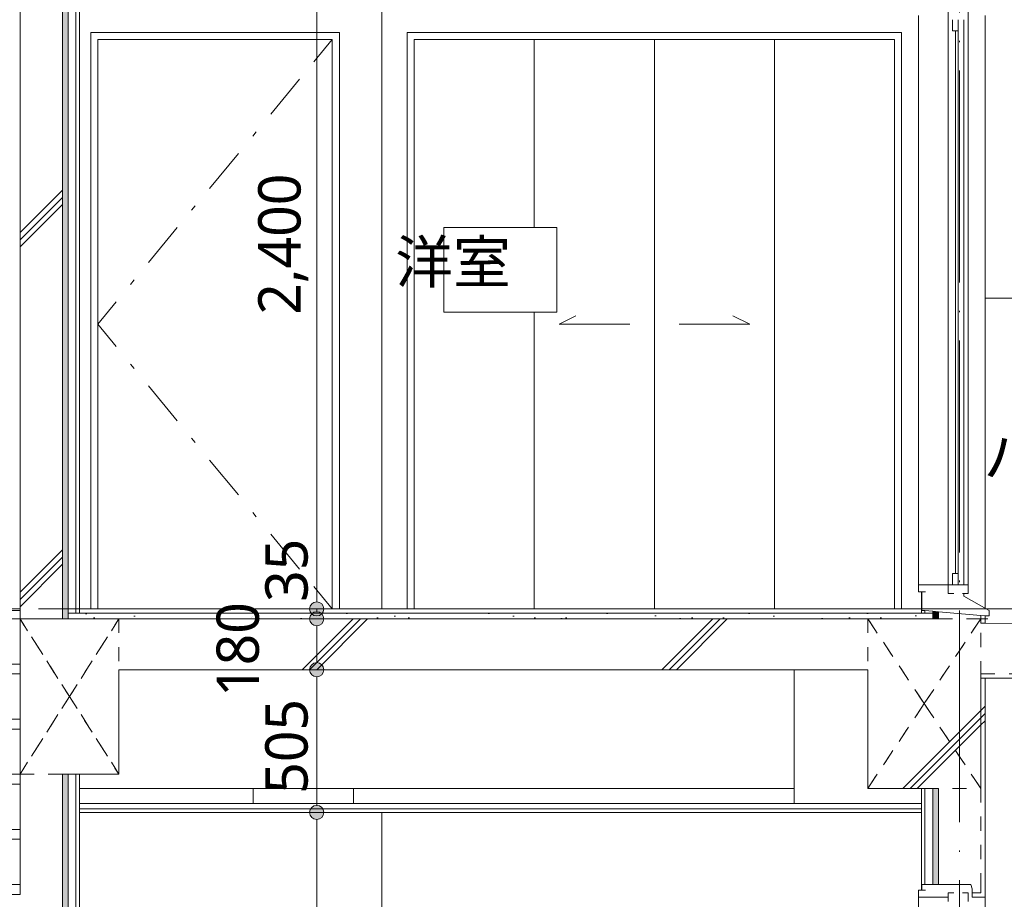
# Model space of a CAD drawing. Header units: millimetres. Extents: x 0 to 841, y 0 to 1188.
# Tile 33 of 98: x 650 to 720, y 381 to 443. Entities that reach past the tile are written whole.
import ezdxf
from ezdxf.xclip import XClip

# ---------------------------------------------------------------- set-up
doc = ezdxf.new("R2010")
doc.units = ezdxf.units.MM
doc.header["$MEASUREMENT"] = 0
doc.header["$XCLIPFRAME"] = 0
for name, pattern in [('Wipeout_Contour', [1000, 0, -1000]), ('二倍長一点鎖線', [10.5, 5, -2, 1.5, -2]), ('通り芯', [19, 15, -2, 0, -2]), ('ＪＷ点線１', [2, 1, -1])]:
    doc.linetypes.add(name, pattern=pattern)
for name, color, linetype in [('スラブ', 7, 'Continuous'), ('壁-躯体', 7, 'Continuous'), ('天井', 7, 'Continuous'), ('室名.★', 7, 'Continuous'), ('寸法', 7, 'Continuous'), ('床', 7, 'Continuous'), ('梁', 7, 'Continuous'), ('階段', 7, 'Continuous')]:
    doc.layers.add(name, color=color, linetype=linetype)
for name, color, linetype, lineweight, true_color in [('スラブ_ペン_番号__169', 253, 'Continuous', 5, 0xaaaaaa), ('壁-躯体_ペン_番号__161', 251, 'Continuous', 5, 0x6a6a6a), ('壁-躯体_ペン_番号__169', 253, 'Continuous', 5, 0xaaaaaa), ('壁-躯体_ペン_番号__174', 253, 'Continuous', 5, 0xaaaaaa), ('壁-躯体_ペン_番号__63', 251, 'Continuous', 5, 0x6a6a6a), ('壁-躯体_ペン_番号__85', 251, 'Continuous', 5, 0x6a6a6a), ('壁-躯体_ペン_番号__87', 251, 'Continuous', 5, 0x6a6a6a), ('壁-間仕切り_ペン_番号__63', 251, 'Continuous', 5, 0x6a6a6a), ('壁-間仕切り_ペン_番号__87', 251, 'Continuous', 5, 0x6a6a6a), ('天井_ペン_番号__161', 251, 'Continuous', 5, 0x6a6a6a), ('室名.★_ペン_番号__85', 251, 'Continuous', 5, 0x6a6a6a), ('寸法_ペン_番号__85', 251, 'Continuous', 5, 0x6a6a6a), ('床_ペン_番号__161', 251, 'Continuous', 5, 0x6a6a6a), ('床_ペン_番号__169', 253, 'Continuous', 5, 0xaaaaaa), ('床_ペン_番号__89', 251, 'Continuous', 5, 0x6a6a6a), ('柱_ペン_番号__88', 251, 'Continuous', 5, 0x6a6a6a), ('梁_ペン_番号__169', 253, 'Continuous', 5, 0xaaaaaa), ('梁_ペン_番号__90', 251, 'Continuous', 5, 0x6a6a6a), ('線_ペン_番号__85', 251, 'Continuous', 5, 0x6a6a6a), ('階段_ペン_番号__169', 253, 'Continuous', 5, 0xaaaaaa)]:
    doc.layers.add(name, color=color, linetype=linetype, lineweight=lineweight, true_color=true_color)
for name, color, linetype, lineweight in [('スラブ_ペン_番号__29', 7, 'Continuous', 15), ('壁-躯体_ペン_番号__141', 7, 'Continuous', 15), ('壁-躯体_ペン_番号__23', 7, 'Continuous', 15), ('天井_ペン_番号__141', 7, 'Continuous', 15), ('室名.★_ペン_番号__46', 7, 'Continuous', 13), ('寸法_ペン_番号__45', 7, 'Continuous', 13), ('寸法_ペン_番号__46', 7, 'Continuous', 13), ('床_ペン_番号__141', 7, 'Continuous', 15), ('床_ペン_番号__29', 7, 'Continuous', 15), ('床_ペン_番号__41', 7, 'Continuous', 13), ('梁_ペン_番号__30', 7, 'Continuous', 15), ('梁_ペン_番号__41', 7, 'Continuous', 13), ('通り芯_ペン_番号__139', 8, 'Continuous', 5), ('階段_ペン_番号__11', 7, 'Continuous', 5), ('階段_ペン_番号__2', 7, 'Continuous', 5), ('階段_ペン_番号__21', 7, 'Continuous', 15), ('階段_ペン_番号__31', 7, 'Continuous', 15)]:
    doc.layers.add(name, color=color, linetype=linetype, lineweight=lineweight)
doc.styles.add('GENERATED_STYLE_1', font='meiryo.ttc')
pattern_1 = [(45, (716.405, 213.639), (-12.7279, 12.7279), []), (45, (716.15, 213.894), (-12.7279, 12.7279), []), (45, (715.896, 214.148), (-12.7279, 12.7279), [])]

# ---------------------------------------------------------------- blocks, each defined once
blk = doc.blocks.new('*X99')
at = {"layer": '壁-躯体_ペン_番号__174', "linetype": 'Continuous', "lineweight": 5, "true_color": 0xaaaaaa}
blk.add_hatch(color=253, dxfattribs=at).paths.add_polyline_path([(714.905, 388.839), (714.505, 388.839), (714.505, 382.039), (714.905, 382.039)])
blk = doc.blocks.new('*X100')
at = {"layer": '壁-躯体_ペン_番号__174', "linetype": 'Continuous', "lineweight": 5, "true_color": 0xaaaaaa}
blk.add_hatch(color=253, dxfattribs=at).paths.add_polyline_path([(714.505, 401.369), (714.505, 400.839), (714.905, 400.839), (714.905, 401.334)])
blk = doc.blocks.new('*X104')
at = {"layer": '壁-躯体_ペン_番号__174', "linetype": 'Continuous', "lineweight": 5, "true_color": 0xaaaaaa}
blk.add_hatch(color=253, dxfattribs=at).paths.add_polyline_path([(652.905, 338.439), (653.305, 338.439), (653.305, 389.839), (652.905, 389.839)])
blk = doc.blocks.new('*X105')
at = {"layer": '壁-躯体_ペン_番号__174', "linetype": 'Continuous', "lineweight": 5, "true_color": 0xaaaaaa}
blk.add_hatch(color=253, dxfattribs=at).paths.add_polyline_path([(652.905, 400.839), (653.305, 400.839), (653.305, 452.239), (652.905, 452.239)])
blk = doc.blocks.new('図面_8_8', base_point=(626.442, 313.239))
at = {"layer": '壁-躯体_ペン_番号__23', "color": 7, "linetype": 'Continuous', "lineweight": 15}
for p, q in [((715.605, 443.239), (715.605, 443.839)), ((715.905, 442.439), (715.905, 443.239)), ((716.305, 442.439), (716.305, 443.239)), ((717.005, 443.239), (717.005, 443.839)), ((716.305, 442.439), (715.905, 442.439)), ((716.105, 404.039), (716.105, 442.439)), ((715.905, 403.239), (715.905, 404.039)), ((715.905, 404.039), (716.305, 404.039)), ((716.305, 403.239), (716.305, 404.039)), ((715.605, 402.639), (715.605, 403.239)), ((717.005, 402.639), (717.005, 403.239)), ((715.605, 402.639), (716.005, 402.639)), ((716.605, 402.639), (717.005, 402.639)), ((716.705, 402.439), (716.705, 402.639)), ((715.605, 380.839), (715.605, 381.439)), ((716.005, 381.439), (715.605, 381.439)), ((715.605, 381.139), (713.505, 381.139))]:
    blk.add_line(p, q, dxfattribs=at)
at = {"layer": '壁-躯体_ペン_番号__23', "color": 7, "linetype": 'Continuous', "lineweight": 15, "flags": 128}
blk.add_lwpolyline([(713.505, 403.239), (715.605, 403.239), (715.905, 403.239), (716.305, 403.239), (717.005, 403.239)], dxfattribs=at)
at = {"layer": '壁-躯体_ペン_番号__63', "color": 251, "linetype": 'Continuous', "lineweight": 5, "true_color": 0x6a6a6a}
for p, q in [((713.505, 403.239), (713.505, 443.539)), ((715.605, 403.239), (715.605, 443.239)), ((716.705, 423.839), (716.705, 443.239)), ((717.005, 403.239), (717.005, 443.239)), ((716.305, 404.039), (716.305, 442.439)), ((716.705, 423.239), (716.705, 423.839)), ((716.705, 403.239), (716.705, 423.239)), ((713.505, 340.839), (713.505, 381.139))]:
    blk.add_line(p, q, dxfattribs=at)
at = {"layer": '壁-躯体_ペン_番号__87', "color": 251, "linetype": 'Continuous', "lineweight": 5, "true_color": 0x6a6a6a}
blk.add_line((718.205, 423.539), (744.905, 423.539), dxfattribs=at)
at = {"layer": '壁-間仕切り_ペン_番号__63', "color": 251, "linetype": 'Continuous', "lineweight": 5, "true_color": 0x6a6a6a}
for p, q in [((654.905, 442.339), (672.505, 442.339)), ((672.005, 441.839), (655.405, 441.839)), ((670.699, 440.254), (672.005, 441.839)), ((677.305, 442.339), (712.305, 442.339)), ((686.305, 441.839), (677.805, 441.839)), ((694.805, 441.839), (686.305, 441.839)), ((703.305, 441.839), (694.805, 441.839)), ((711.805, 441.839), (703.305, 441.839)), ((667.647, 436.549), (669.682, 439.019)), ((666.376, 435.006), (666.63, 435.314)), ((663.324, 431.301), (665.358, 433.771)), ((662.052, 429.757), (662.306, 430.066)), ((659, 426.052), (661.035, 428.522)), ((657.728, 424.509), (657.983, 424.818)), ((655.405, 421.689), (656.711, 423.274)), ((655.405, 421.689), (656.711, 420.104)), ((688.055, 421.689), (689.255, 422.289)), ((693.055, 421.689), (688.055, 421.689)), ((696.555, 421.689), (701.555, 421.689)), ((701.555, 421.689), (700.355, 422.289)), ((657.728, 418.869), (657.983, 418.56)), ((659, 417.325), (661.035, 414.856)), ((662.052, 413.621), (662.306, 413.312)), ((663.324, 412.077), (665.358, 409.607)), ((666.376, 408.372), (666.63, 408.064)), ((667.647, 406.829), (669.682, 404.359))]:
    blk.add_line(p, q, dxfattribs=at)
at = {"layer": '寸法_ペン_番号__85', "color": 251, "linetype": 'Continuous', "lineweight": 5, "true_color": 0x6a6a6a}
for p, q in [((670.905, 449.039), (670.905, 402.039)), ((670.905, 386.639), (670.905, 339.639))]:
    blk.add_line(p, q, dxfattribs=at)
at = {"layer": '寸法_ペン_番号__46', "color": 7, "linetype": 'Continuous', "lineweight": 13, "char_height": 3, "attachment_point": 7, "rotation": 90, "style": 'GENERATED_STYLE_1'}
for s, insert, width in [('\\A1;{\\pql;\\fMeiryo|b0|i0|c128|p0;\\W1.000000;2,400}', (670.305, 422.356), 11.334), ('\\A1;{\\pql;\\fMeiryo|b0|i0|c128|p0;\\W1.000000;35}', (670.305, 402.039), 4.96878), ('\\A1;{\\pql;\\fMeiryo|b0|i0|c128|p0;\\W1.000000;505}', (670.305, 388.462), 7.45314)]:
    blk.add_mtext(s, dxfattribs=dict(at, insert=insert, width=width))
at = {"color": 254, "linetype": 'Wipeout_Contour', "lineweight": 0, "ltscale": 3115.676848}
blk.add_wipeout([(649.905, 452.239), (649.905, 400.839), (652.905, 400.839), (652.905, 452.239)], dxfattribs=at).dxf.layer = '壁-躯体'
at = {"color": 254, "linetype": 'Wipeout_Contour', "lineweight": 0, "ltscale": 3276.888369}
blk.add_wipeout([(714.505, 401.239), (714.505, 401.369), (713.955, 401.418), (713.955, 401.239)], dxfattribs=at).dxf.layer = '壁-躯体'
at = {"color": 254, "linetype": 'Wipeout_Contour', "lineweight": 0, "ltscale": 3289.15277}
blk.add_wipeout([(717.905, 400.839), (717.905, 400.539), (718.205, 400.533), (718.205, 400.839)], dxfattribs=at).dxf.layer = '壁-躯体'
at = {"color": 254, "linetype": 'Wipeout_Contour', "lineweight": 0, "ltscale": 4084.229708}
blk.add_wipeout([(717.905, 388.839), (717.905, 382.039), (718.205, 382.039), (718.205, 396.639), (717.905, 396.639)], dxfattribs=at).dxf.layer = '壁-躯体'
at = {"color": 254, "linetype": 'Wipeout_Contour', "lineweight": 0, "ltscale": 2986.41866}
blk.add_wipeout([(649.905, 389.839), (649.905, 338.439), (652.905, 338.439), (652.905, 389.839)], dxfattribs=at).dxf.layer = '壁-躯体'
at = {"color": 254, "linetype": 'Wipeout_Contour', "lineweight": 0, "ltscale": 2995.780334}
blk.add_wipeout([(653.855, 389.839), (653.855, 338.839), (654.105, 338.839), (654.105, 389.839)], dxfattribs=at).dxf.layer = '壁-躯体'
at = {"color": 254, "linetype": 'Wipeout_Contour', "lineweight": 0, "ltscale": 3246.402758}
blk.add_wipeout([(714.505, 382.039), (714.505, 388.839), (713.955, 388.839), (713.955, 382.039)], dxfattribs=at).dxf.layer = '壁-躯体'
at = {"layer": '壁-躯体_ペン_番号__169', "linetype": 'Continuous', "lineweight": 5, "true_color": 0xaaaaaa}
h = blk.add_hatch(dxfattribs=at)
h.set_pattern_fill('コンクリート_構造2_0008', color=253, style=0, pattern_type=2)
h.set_pattern_definition(pattern_1)
h.paths.add_polyline_path([(649.905, 452.239), (649.905, 400.839), (652.905, 400.839), (652.905, 452.239)])
h = blk.add_hatch(dxfattribs=at)
h.set_pattern_fill('コンクリート_構造2_0008', color=253, style=0, pattern_type=2)
h.set_pattern_definition(pattern_1)
h.paths.add_polyline_path([(717.905, 400.839), (717.905, 400.539), (718.205, 400.533), (718.205, 400.839)])
h = blk.add_hatch(dxfattribs=at)
h.set_pattern_fill('コンクリート_構造2_0008', color=253, style=0, pattern_type=2)
h.set_pattern_definition(pattern_1)
h.paths.add_polyline_path([(717.905, 388.839), (717.905, 382.039), (718.205, 382.039), (718.205, 396.639), (717.905, 396.639)])
h = blk.add_hatch(dxfattribs=at)
h.set_pattern_fill('コンクリート_構造2_0008', color=253, style=0, pattern_type=2)
h.set_pattern_definition(pattern_1)
h.paths.add_polyline_path([(649.905, 389.839), (649.905, 338.439), (652.905, 338.439), (652.905, 389.839)])
at = {"layer": '床_ペン_番号__89', "color": 251, "linetype": 'Continuous', "lineweight": 5, "true_color": 0x6a6a6a}
blk.add_line((649.905, 401.439), (625.905, 401.439), dxfattribs=at)
at = {"layer": '階段_ペン_番号__11', "color": 7, "linetype": 'Continuous', "lineweight": 5}
for p, q in [((625.905, 389.139), (649.905, 389.139)), ((625.905, 385.939), (649.905, 385.939)), ((625.905, 385.239), (649.905, 385.239))]:
    blk.add_line(p, q, dxfattribs=at)
at = {"layer": '階段_ペン_番号__2', "color": 7, "linetype": 'Continuous', "lineweight": 5}
blk.add_line((649.905, 401.539), (625.905, 401.539), dxfattribs=at)
at = {"color": 254, "linetype": 'Wipeout_Contour', "lineweight": 0, "ltscale": 4915.054504}
blk.add_wipeout([(713.725, 402.739), (713.705, 402.739), (713.705, 401.239), (713.955, 401.239), (713.955, 401.418), (713.725, 401.439)], dxfattribs=at).dxf.layer = '壁-躯体'
at = {"color": 254, "linetype": 'Wipeout_Contour', "lineweight": 0, "ltscale": 2994.382787}
blk.add_wipeout([(653.305, 389.839), (653.305, 338.839), (653.855, 338.839), (653.855, 389.839)], dxfattribs=at).dxf.layer = '壁-躯体'
at = {"color": 254, "linetype": 'Wipeout_Contour', "lineweight": 0, "ltscale": 4864.022629}
blk.add_wipeout([(713.725, 382.039), (713.955, 382.039), (713.955, 388.839), (713.705, 388.839), (713.705, 381.639), (713.725, 381.639)], dxfattribs=at).dxf.layer = '壁-躯体'
at = {"layer": '壁-躯体_ペン_番号__161', "color": 251, "linetype": 'Continuous', "lineweight": 5, "true_color": 0x6a6a6a}
blk.add_line((713.725, 382.039), (713.725, 381.639), dxfattribs=at)
at = {"layer": '壁-躯体_ペン_番号__23', "color": 7, "linetype": 'Continuous', "lineweight": 15}
for p, q in [((713.505, 402.739), (713.505, 403.239)), ((713.505, 381.139), (713.505, 381.639))]:
    blk.add_line(p, q, dxfattribs=at)
at = {"layer": '壁-躯体_ペン_番号__23', "color": 7, "linetype": 'Continuous', "lineweight": 15, "flags": 128}
for points in [[(713.505, 402.739), (713.705, 402.739), (713.725, 402.739), (714.005, 402.739)], [(714.005, 381.639), (713.725, 381.639), (713.705, 381.639), (713.505, 381.639)]]:
    blk.add_lwpolyline(points, dxfattribs=at)
at = {"layer": '梁_ペン_番号__90', "color": 251, "linetype": 'Continuous', "lineweight": 5, "true_color": 0x6a6a6a}
blk.add_line((654.105, 388.839), (704.705, 388.839), dxfattribs=at)
at = {"color": 254, "linetype": 'Wipeout_Contour', "lineweight": 0, "ltscale": 3289.588822}
blk.add_wipeout([(717.905, 400.839), (718.205, 400.839), (718.205, 401.039), (717.905, 401.066)], dxfattribs=at).dxf.layer = '壁-躯体'
at = {"color": 254, "linetype": 'Wipeout_Contour', "lineweight": 0, "ltscale": 2992.355215}
blk.add_wipeout([(652.905, 338.439), (653.305, 338.439), (653.305, 389.839), (652.905, 389.839)], dxfattribs=at).dxf.layer = '壁-躯体'
at = {"color": 254, "linetype": 'Wipeout_Contour', "lineweight": 0, "ltscale": 3254.061593}
blk.add_wipeout([(717.905, 388.839), (714.905, 388.839), (714.905, 382.039), (717.905, 382.039)], dxfattribs=at).dxf.layer = '壁-躯体'
at = {"color": 254, "linetype": 'Wipeout_Contour', "lineweight": 0, "ltscale": 3144.272222}
blk.add_wipeout([(654.105, 387.139), (713.705, 387.139), (713.705, 387.389), (654.105, 387.389)], dxfattribs=at).dxf.layer = '天井'
at = {"color": 254, "linetype": 'Wipeout_Contour', "lineweight": 0, "ltscale": 3330.5254}
blk.add_wipeout([(746.105, 396.933), (717.905, 396.939), (717.905, 396.639), (746.005, 396.633)], dxfattribs=at).dxf.layer = '床'
at = {"color": 254, "linetype": 'Wipeout_Contour', "lineweight": 0, "ltscale": 2973.596871}
blk.add_wipeout([(625.905, 382.039), (625.905, 381.339), (649.905, 381.339), (649.905, 382.039)], dxfattribs=at).dxf.layer = '階段'
at = {"layer": '壁-躯体_ペン_番号__169', "linetype": 'Continuous', "lineweight": 5, "true_color": 0xaaaaaa}
h = blk.add_hatch(dxfattribs=at)
h.set_pattern_fill('コンクリート_構造2_0008', color=253, style=0, pattern_type=2)
h.set_pattern_definition(pattern_1)
h.paths.add_polyline_path([(717.905, 400.839), (718.205, 400.839), (718.205, 401.039), (717.905, 401.066)])
h = blk.add_hatch(dxfattribs=at)
h.set_pattern_fill('コンクリート_構造2_0008', color=253, style=0, pattern_type=2)
h.set_pattern_definition(pattern_1)
h.paths.add_polyline_path([(717.905, 388.839), (714.905, 388.839), (714.905, 382.039), (717.905, 382.039)])
at = {"layer": '床_ペン_番号__169', "linetype": 'Continuous', "lineweight": 5, "true_color": 0xaaaaaa}
h = blk.add_hatch(dxfattribs=at)
h.set_pattern_fill('コンクリート_構造2_0008', color=253, style=0, pattern_type=2)
h.set_pattern_definition(pattern_1)
h.paths.add_polyline_path([(746.105, 396.933), (717.905, 396.939), (717.905, 396.639), (746.005, 396.633)])
at = {"layer": '壁-躯体_ペン_番号__23', "color": 7, "linetype": 'Continuous', "lineweight": 15}
blk.add_line((718.505, 401.039), (718.505, 401.439), dxfattribs=at)
at = {"layer": '階段_ペン_番号__21', "color": 7, "linetype": 'Continuous', "lineweight": 15}
blk.add_line((649.905, 382.039), (625.905, 382.039), dxfattribs=at)
at = {"layer": '壁-躯体', "color": 7, "linetype": 'Continuous', "lineweight": 5}
blk.add_blockref('*X104', (0, 0), dxfattribs=at)
at = {"color": 254, "linetype": 'Wipeout_Contour', "lineweight": 0, "ltscale": 3144.893795}
blk.add_wipeout([(654.105, 387.389), (713.705, 387.389), (713.705, 387.769), (654.105, 387.769)], dxfattribs=at).dxf.layer = '天井'
at = {"color": 254, "linetype": 'Wipeout_Contour', "lineweight": 0, "ltscale": 2965.217244}
blk.add_wipeout([(649.905, 381.339), (625.905, 381.339), (625.905, 373.824), (649.905, 373.824)], dxfattribs=at).dxf.layer = '階段'
at = {"layer": '寸法', "linetype": 'Continuous', "lineweight": 0, "true_color": 0x000000}
blk.add_hatch(color=18, dxfattribs=at).paths.add_polyline_path([(670.405, 387.139), (670.443, 386.948), (670.552, 386.785), (670.714, 386.677), (670.905, 386.639), (671.097, 386.677), (671.259, 386.785), (671.367, 386.948), (671.405, 387.139), (671.367, 387.33), (671.259, 387.493), (671.097, 387.601), (670.905, 387.639), (670.714, 387.601), (670.552, 387.493), (670.443, 387.33)])
at = {"layer": '階段_ペン_番号__169', "linetype": 'Continuous', "lineweight": 5, "true_color": 0xaaaaaa}
h = blk.add_hatch(dxfattribs=at)
h.set_pattern_fill('コンクリート_構造2_0008', color=253, style=0, pattern_type=2)
h.set_pattern_definition(pattern_1)
h.paths.add_polyline_path([(649.905, 381.339), (625.905, 381.339), (625.905, 373.824), (649.905, 373.824)])
at = {"layer": '壁-躯体_ペン_番号__141', "color": 7, "linetype": 'Continuous', "lineweight": 15}
blk.add_line((649.905, 382.039), (649.905, 381.339), dxfattribs=at)
at = {"layer": '壁-躯体_ペン_番号__87', "color": 251, "linetype": 'Continuous', "lineweight": 5, "true_color": 0x6a6a6a}
for p, q in [((666.405, 387.769), (666.405, 388.839)), ((673.505, 388.839), (673.505, 387.769))]:
    blk.add_line(p, q, dxfattribs=at)
at = {"layer": '壁-間仕切り_ペン_番号__87', "color": 251, "linetype": 'Continuous', "lineweight": 5, "true_color": 0x6a6a6a}
blk.add_line((675.505, 339.139), (675.505, 387.139), dxfattribs=at)
at = {"layer": '天井_ペン_番号__141', "color": 7, "linetype": 'Continuous', "lineweight": 15}
blk.add_line((713.705, 387.139), (654.105, 387.139), dxfattribs=at)
at = {"layer": '天井_ペン_番号__161', "color": 251, "linetype": 'Continuous', "lineweight": 5, "true_color": 0x6a6a6a}
for p, q in [((713.705, 387.769), (654.105, 387.769)), ((713.705, 387.389), (654.105, 387.389))]:
    blk.add_line(p, q, dxfattribs=at)
at = {"layer": '寸法_ペン_番号__45', "color": 7, "linetype": 'Continuous', "lineweight": 13}
blk.add_circle((670.905, 387.139), 0.5, dxfattribs=at)
at = {"layer": '寸法_ペン_番号__85', "color": 251, "linetype": 'Continuous', "lineweight": 5, "true_color": 0x6a6a6a}
blk.add_line((670.905, 396.739), (670.905, 387.639), dxfattribs=at)
at = {"layer": '階段_ペン_番号__31', "color": 7, "linetype": 'Continuous', "lineweight": 15}
blk.add_line((649.905, 381.339), (625.905, 381.339), dxfattribs=at)
at = {"color": 254, "linetype": 'Wipeout_Contour', "lineweight": 0, "ltscale": 3283.765145}
blk.add_wipeout([(714.905, 401.334), (714.905, 400.839), (717.905, 400.839), (717.905, 401.066)], dxfattribs=at).dxf.layer = '壁-躯体'
at = {"color": 254, "linetype": 'Wipeout_Contour', "lineweight": 0, "ltscale": 3248.075}
blk.add_wipeout([(714.905, 388.839), (714.505, 388.839), (714.505, 382.039), (714.905, 382.039)], dxfattribs=at).dxf.layer = '壁-躯体'
at = {"color": 254, "linetype": 'Wipeout_Contour', "lineweight": 0, "ltscale": 4876.986588}
blk.add_wipeout([(717.905, 381.439), (717.305, 381.439), (717.305, 381.139), (718.205, 381.139), (718.205, 382.039), (717.905, 382.039)], dxfattribs=at).dxf.layer = '壁-躯体'
at = {"layer": '壁-躯体_ペン_番号__169', "linetype": 'Continuous', "lineweight": 5, "true_color": 0xaaaaaa}
h = blk.add_hatch(dxfattribs=at)
h.set_pattern_fill('コンクリート_構造2_0008', color=253, style=0, pattern_type=2)
h.set_pattern_definition(pattern_1)
h.paths.add_polyline_path([(714.905, 401.334), (714.905, 400.839), (717.905, 400.839), (717.905, 401.066)])
h = blk.add_hatch(dxfattribs=at)
h.set_pattern_fill('コンクリート_構造2_0008', color=253, style=0, pattern_type=2)
h.set_pattern_definition(pattern_1)
h.paths.add_polyline_path([(717.905, 381.439), (717.305, 381.439), (717.305, 381.139), (718.205, 381.139), (718.205, 382.039), (717.905, 382.039)])
at = {"layer": '壁-躯体_ペン_番号__161', "color": 251, "linetype": 'Continuous', "lineweight": 5, "true_color": 0x6a6a6a, "flags": 128}
blk.add_lwpolyline([(714.905, 382.039), (714.505, 382.039), (713.955, 382.039), (713.725, 382.039)], dxfattribs=at)
at = {"layer": '壁-躯体_ペン_番号__23', "color": 7, "linetype": 'Continuous', "lineweight": 15}
blk.add_line((716.705, 402.439), (718.505, 401.439), dxfattribs=at)
at = {"layer": '壁-躯体_ペン_番号__87', "color": 251, "linetype": 'Continuous', "lineweight": 5, "true_color": 0x6a6a6a}
blk.add_line((718.205, 443.539), (718.205, 401.606), dxfattribs=at)
at = {"layer": '壁-躯体', "color": 7, "linetype": 'Continuous', "lineweight": 5}
blk.add_blockref('*X99', (0, 0), dxfattribs=at)
at = {"color": 254, "linetype": 'Wipeout_Contour', "lineweight": 0, "ltscale": 3278.212953}
blk.add_wipeout([(714.505, 401.369), (714.505, 400.839), (714.905, 400.839), (714.905, 401.334)], dxfattribs=at).dxf.layer = '壁-躯体'
at = {"color": 254, "linetype": 'Wipeout_Contour', "lineweight": 0, "ltscale": 4063.953412}
blk.add_wipeout([(717.905, 382.039), (717.205, 382.039), (717.305, 381.739), (717.305, 381.439), (717.905, 381.439)], dxfattribs=at).dxf.layer = '壁-躯体'
at = {"color": 254, "linetype": 'Wipeout_Contour', "lineweight": 0, "ltscale": 5025.855757}
blk.add_wipeout([(717.905, 400.539), (717.905, 396.939), (746.105, 396.933), (746.405, 396.933), (747.605, 396.933), (747.605, 399.931)], dxfattribs=at).dxf.layer = '床'
at = {"layer": '壁-躯体_ペン_番号__169', "linetype": 'Continuous', "lineweight": 5, "true_color": 0xaaaaaa}
h = blk.add_hatch(dxfattribs=at)
h.set_pattern_fill('コンクリート_構造2_0008', color=253, style=0, pattern_type=2)
h.set_pattern_definition(pattern_1)
h.paths.add_polyline_path([(717.905, 382.039), (717.205, 382.039), (717.305, 381.739), (717.305, 381.439), (717.905, 381.439)])
at = {"layer": '床_ペン_番号__169', "linetype": 'Continuous', "lineweight": 5, "true_color": 0xaaaaaa}
h = blk.add_hatch(dxfattribs=at)
h.set_pattern_fill('コンクリート_構造2_0008', color=253, style=0, pattern_type=2)
h.set_pattern_definition(pattern_1)
h.paths.add_polyline_path([(717.905, 400.539), (717.905, 396.939), (746.105, 396.933), (746.405, 396.933), (747.605, 396.933), (747.605, 399.931)])
at = {"layer": '壁-躯体_ペン_番号__141', "color": 7, "linetype": 'Continuous', "lineweight": 15}
for p, q in [((717.205, 382.039), (714.905, 382.039)), ((717.905, 382.039), (717.905, 381.439)), ((718.205, 382.039), (718.205, 381.139)), ((717.905, 381.439), (717.305, 381.439)), ((718.205, 381.139), (717.305, 381.139))]:
    blk.add_line(p, q, dxfattribs=at)
at = {"layer": '壁-躯体_ペン_番号__141', "color": 7, "linetype": 'Continuous', "lineweight": 15, "flags": 128}
blk.add_lwpolyline([(717.205, 382.039), (717.305, 381.739), (717.305, 381.439), (717.305, 381.139)], dxfattribs=at)
at = {"layer": '壁-躯体_ペン_番号__23', "color": 7, "linetype": 'Continuous', "lineweight": 15}
for p, q in [((717.005, 381.439), (716.605, 381.439)), ((717.005, 380.839), (717.005, 381.439))]:
    blk.add_line(p, q, dxfattribs=at)
at = {"layer": '壁-躯体_ペン_番号__87', "color": 251, "linetype": 'Continuous', "lineweight": 5, "true_color": 0x6a6a6a}
blk.add_line((718.205, 381.139), (718.205, 339.206), dxfattribs=at)
at = {"layer": '壁-躯体', "color": 7, "linetype": 'Continuous', "lineweight": 5}
blk.add_blockref('*X100', (0, 0), dxfattribs=at)
at = {"color": 254, "linetype": 'Wipeout_Contour', "lineweight": 0, "ltscale": 4758.45936}
blk.add_wipeout([(653.305, 400.839), (714.505, 400.839), (714.505, 401.239), (713.705, 401.239), (654.105, 401.239), (653.305, 401.239)], dxfattribs=at).dxf.layer = '床'
at = {"layer": '床_ペン_番号__169', "linetype": 'Continuous', "lineweight": 5, "true_color": 0xaaaaaa}
h = blk.add_hatch(dxfattribs=at)
h.set_pattern_fill('切石_0008', color=253, style=0, pattern_type=2)
h.set_pattern_definition([(45, (716.4052, 217.139), (-1.113693, 1.113693), [0, -1.05, 0, -1.575]), (110, (719.9052, 217.139), (1.480016, 0.538682), [0, -0.77, 0, -1.33])])
h.paths.add_polyline_path([(653.305, 400.839), (714.505, 400.839), (714.505, 401.239), (713.705, 401.239), (654.105, 401.239), (653.305, 401.239)])
at = {"color": 254, "linetype": 'Wipeout_Contour', "lineweight": 0, "ltscale": 3172.517961}
blk.add_wipeout([(713.705, 401.539), (654.105, 401.539), (654.105, 401.239), (713.705, 401.239)], dxfattribs=at).dxf.layer = '床'
at = {"color": 254, "linetype": 'Wipeout_Contour', "lineweight": 0, "ltscale": 3263.337664}
blk.add_wipeout([(709.905, 400.839), (709.905, 388.839), (717.905, 388.839), (717.905, 400.839)], dxfattribs=at).dxf.layer = '梁'
at = {"layer": '梁_ペン_番号__169', "linetype": 'Continuous', "lineweight": 5, "true_color": 0xaaaaaa}
h = blk.add_hatch(dxfattribs=at)
h.set_pattern_fill('コンクリート_構造2_0008', color=253, style=0, pattern_type=2)
h.set_pattern_definition(pattern_1)
h.paths.add_polyline_path([(709.905, 400.839), (709.905, 388.839), (717.905, 388.839), (717.905, 400.839)])
at = {"layer": '壁-躯体_ペン_番号__141', "color": 7, "linetype": 'Continuous', "lineweight": 15}
for p, q in [((713.705, 402.739), (713.705, 401.539)), ((713.705, 401.539), (713.705, 401.239)), ((714.905, 401.334), (714.905, 400.839)), ((718.205, 401.039), (718.205, 400.839)), ((718.205, 400.839), (718.205, 400.533)), ((718.205, 396.639), (718.205, 382.039)), ((713.705, 388.839), (713.705, 381.639)), ((714.905, 388.839), (714.905, 382.039))]:
    blk.add_line(p, q, dxfattribs=at)
at = {"layer": '壁-躯体_ペン_番号__141', "color": 7, "linetype": 'ＪＷ点線１', "lineweight": 15}
for p, q in [((717.905, 401.066), (717.905, 400.839)), ((717.905, 388.839), (717.905, 382.039))]:
    blk.add_line(p, q, dxfattribs=at)
at = {"layer": '壁-躯体_ペン_番号__141', "color": 7, "linetype": 'Continuous', "lineweight": 15, "flags": 128}
blk.add_lwpolyline([(714.905, 401.334), (717.905, 401.066), (718.205, 401.039)], dxfattribs=at)
at = {"layer": '壁-躯体_ペン_番号__161', "color": 251, "linetype": 'Continuous', "lineweight": 5, "true_color": 0x6a6a6a}
for p, q in [((713.725, 402.739), (713.725, 401.439)), ((713.955, 401.418), (713.955, 401.239)), ((713.955, 388.839), (713.955, 382.039)), ((714.505, 388.839), (714.505, 382.039))]:
    blk.add_line(p, q, dxfattribs=at)
at = {"layer": '壁-躯体_ペン_番号__161', "color": 251, "linetype": 'Continuous', "lineweight": 5, "true_color": 0x6a6a6a, "flags": 128}
for points in [[(713.725, 401.439), (713.955, 401.418), (714.505, 401.369), (714.905, 401.334)], [(714.505, 401.369), (714.505, 401.239), (714.505, 400.839)]]:
    blk.add_lwpolyline(points, dxfattribs=at)
at = {"layer": '壁-躯体_ペン_番号__23', "color": 7, "linetype": 'Continuous', "lineweight": 15}
blk.add_line((718.205, 401.039), (718.505, 401.039), dxfattribs=at)
at = {"layer": '壁-間仕切り_ペン_番号__63', "color": 251, "linetype": 'Continuous', "lineweight": 5, "true_color": 0x6a6a6a}
for p, q in [((654.905, 401.539), (654.905, 442.339)), ((655.405, 441.839), (655.405, 401.539)), ((672.005, 401.539), (672.005, 441.839)), ((672.505, 442.339), (672.505, 401.539)), ((677.305, 401.539), (677.305, 442.339)), ((677.805, 441.839), (677.805, 401.539)), ((686.305, 441.839), (686.305, 401.539)), ((694.805, 441.839), (694.805, 401.539)), ((703.305, 401.539), (703.305, 441.839)), ((711.805, 401.539), (711.805, 441.839)), ((712.305, 442.339), (712.305, 401.539)), ((670.699, 403.124), (672.005, 401.539))]:
    blk.add_line(p, q, dxfattribs=at)
at = {"layer": '壁-間仕切り_ペン_番号__87', "color": 251, "linetype": 'Continuous', "lineweight": 5, "true_color": 0x6a6a6a}
blk.add_line((675.505, 401.539), (675.505, 449.539), dxfattribs=at)
at = {"layer": '寸法_ペン_番号__85', "color": 251, "linetype": 'Continuous', "lineweight": 5, "true_color": 0x6a6a6a}
blk.add_line((670.905, 401.539), (670.905, 401.339), dxfattribs=at)
at = {"layer": '床_ペン_番号__29', "color": 7, "linetype": 'Continuous', "lineweight": 15}
for p, q in [((717.905, 400.539), (718.205, 400.533)), ((718.205, 400.533), (744.905, 399.986)), ((717.905, 396.639), (718.205, 396.639)), ((718.205, 396.639), (746.005, 396.633))]:
    blk.add_line(p, q, dxfattribs=at)
at = {"layer": '床_ペン_番号__41', "color": 7, "linetype": 'ＪＷ点線１', "lineweight": 13}
blk.add_line((717.905, 396.939), (746.105, 396.933), dxfattribs=at)
at = {"layer": '梁_ペン_番号__30', "color": 7, "linetype": 'Continuous', "lineweight": 15}
for p, q in [((714.905, 400.839), (714.505, 400.839)), ((717.905, 400.839), (717.905, 400.539)), ((713.705, 388.839), (709.905, 388.839))]:
    blk.add_line(p, q, dxfattribs=at)
at = {"layer": '梁_ペン_番号__30', "color": 7, "linetype": 'Continuous', "lineweight": 15, "flags": 128}
for points in [[(717.905, 396.939), (717.905, 396.639), (717.905, 388.839)], [(714.905, 388.839), (714.505, 388.839), (713.955, 388.839), (713.705, 388.839)]]:
    blk.add_lwpolyline(points, dxfattribs=at)
at = {"layer": '梁_ペン_番号__41', "color": 7, "linetype": 'ＪＷ点線１', "lineweight": 13}
for p, q in [((717.905, 400.839), (713.905, 394.839)), ((713.905, 394.839), (717.905, 400.839)), ((717.905, 388.839), (717.905, 400.839)), ((713.905, 394.839), (709.905, 388.839)), ((709.905, 388.839), (713.905, 394.839)), ((717.905, 388.839), (713.905, 394.839)), ((713.905, 394.839), (717.905, 388.839)), ((709.905, 388.839), (717.905, 388.839))]:
    blk.add_line(p, q, dxfattribs=at)
at = {"layer": '通り芯_ペン_番号__139', "color": 8, "linetype": '通り芯', "lineweight": 5}
blk.add_line((716.405, 477.839), (716.405, 158.639), dxfattribs=at)
at = {"color": 254, "linetype": 'Wipeout_Contour', "lineweight": 0, "ltscale": 3124.716959}
blk.add_wipeout([(653.855, 452.239), (653.855, 401.239), (654.105, 401.239), (654.105, 452.239)], dxfattribs=at).dxf.layer = '壁-躯体'
at = {"color": 254, "linetype": 'Wipeout_Contour', "lineweight": 0, "ltscale": 3165.928151}
blk.add_wipeout([(656.905, 400.839), (656.905, 397.239), (709.905, 397.239), (709.905, 400.839)], dxfattribs=at).dxf.layer = 'スラブ'
at = {"color": 254, "linetype": 'Wipeout_Contour', "lineweight": 0, "ltscale": 3123.377045}
blk.add_wipeout([(653.305, 452.239), (653.305, 401.239), (653.855, 401.239), (653.855, 452.239)], dxfattribs=at).dxf.layer = '壁-躯体'
at = {"color": 254, "linetype": 'Wipeout_Contour', "lineweight": 0, "ltscale": 3221.969128}
blk.add_wipeout([(679.905, 422.539), (687.905, 422.539), (687.905, 428.539), (679.905, 428.539)], dxfattribs=at).dxf.layer = '室名.★'
at = {"layer": 'スラブ_ペン_番号__169', "linetype": 'Continuous', "lineweight": 5, "true_color": 0xaaaaaa}
h = blk.add_hatch(dxfattribs=at)
h.set_pattern_fill('コンクリート_構造2_0008', color=253, style=0, pattern_type=2)
h.set_pattern_definition(pattern_1)
h.paths.add_polyline_path([(656.905, 400.839), (656.905, 397.239), (709.905, 397.239), (709.905, 400.839)])
at = {"layer": '寸法', "linetype": 'Continuous', "lineweight": 0, "true_color": 0x000000}
for points in [[(670.405, 401.539), (670.443, 401.348), (670.552, 401.185), (670.714, 401.077), (670.905, 401.039), (671.097, 401.077), (671.259, 401.185), (671.367, 401.348), (671.405, 401.539), (671.367, 401.73), (671.259, 401.893), (671.097, 402.001), (670.905, 402.039), (670.714, 402.001), (670.552, 401.893), (670.443, 401.73)], [(670.405, 400.839), (670.443, 400.648), (670.552, 400.485), (670.714, 400.377), (670.905, 400.339), (671.097, 400.377), (671.259, 400.485), (671.367, 400.648), (671.405, 400.839), (671.367, 401.03), (671.259, 401.193), (671.097, 401.301), (670.905, 401.339), (670.714, 401.301), (670.552, 401.193), (670.443, 401.03)], [(670.405, 397.239), (670.443, 397.048), (670.552, 396.885), (670.714, 396.777), (670.905, 396.739), (671.097, 396.777), (671.259, 396.885), (671.367, 397.048), (671.405, 397.239), (671.367, 397.43), (671.259, 397.593), (671.097, 397.701), (670.905, 397.739), (670.714, 397.701), (670.552, 397.593), (670.443, 397.43)]]:
    blk.add_hatch(color=18, dxfattribs=at).paths.add_polyline_path(points)
at = {"layer": '壁-躯体_ペン_番号__141', "color": 7, "linetype": 'Continuous', "lineweight": 15}
for p, q in [((654.105, 452.239), (654.105, 401.539)), ((654.105, 401.539), (654.105, 401.239))]:
    blk.add_line(p, q, dxfattribs=at)
at = {"layer": '壁-躯体_ペン_番号__161', "color": 251, "linetype": 'Continuous', "lineweight": 5, "true_color": 0x6a6a6a}
blk.add_line((653.855, 452.239), (653.855, 401.239), dxfattribs=at)
at = {"layer": '室名.★_ペン_番号__85', "color": 251, "linetype": 'Continuous', "lineweight": 5, "true_color": 0x6a6a6a, "flags": 128}
blk.add_lwpolyline([(679.905, 422.539), (687.905, 422.539), (687.905, 428.539), (679.905, 428.539)], close=True, dxfattribs=at)
at = {"layer": '寸法_ペン_番号__45', "color": 7, "linetype": 'Continuous', "lineweight": 13}
for centre in [(670.905, 401.539), (670.905, 400.839), (670.905, 397.239)]:
    blk.add_circle(centre, 0.5, dxfattribs=at)
at = {"layer": '寸法_ペン_番号__85', "color": 251, "linetype": 'Continuous', "lineweight": 5, "true_color": 0x6a6a6a}
blk.add_line((670.905, 400.339), (670.905, 397.739), dxfattribs=at)
at = {"layer": '床_ペン_番号__141', "color": 7, "linetype": 'Continuous', "lineweight": 15}
blk.add_line((713.705, 401.539), (654.105, 401.539), dxfattribs=at)
at = {"layer": '柱_ペン_番号__88', "color": 251, "linetype": 'Continuous', "lineweight": 5, "true_color": 0x6a6a6a}
blk.add_line((704.705, 387.769), (704.705, 397.239), dxfattribs=at)
at = {"layer": '梁_ペン_番号__30', "color": 7, "linetype": 'Continuous', "lineweight": 15}
for p, q in [((714.505, 400.839), (709.905, 400.839)), ((709.905, 397.239), (709.905, 388.839))]:
    blk.add_line(p, q, dxfattribs=at)
at = {"layer": '梁_ペン_番号__41', "color": 7, "linetype": 'ＪＷ点線１', "lineweight": 13}
for p, q in [((709.905, 400.839), (713.905, 394.839)), ((717.905, 400.839), (709.905, 400.839)), ((709.905, 400.839), (709.905, 388.839)), ((713.905, 394.839), (709.905, 400.839))]:
    blk.add_line(p, q, dxfattribs=at)
at = {"layer": '室名.★_ペン_番号__46', "color": 7, "linetype": 'Continuous', "lineweight": 13, "char_height": 3, "attachment_point": 2, "style": 'GENERATED_STYLE_1'}
for s, insert in [('\\A1;{\\pqc;\\pt0,920;\\fMeiryo|b0|i0|c128|p0;\\W1.000000;洋室\\fMeiryo|b0|i0|c128|p0;\\W1.000000;\\A1{\\H.66x;\\S^  ;}\\fMeiryo|b0|i0|c128|p0;\\W1.000000;\\fMeiryo|b0|i0|c128|p0;\\W1.000000;\\A1{\\H.66x;\\S^  ;}\\fMeiryo|b0|i0|c128|p0;\\W1.000000;\\fMeiryo|b0|i0|c128|p0;\\W1.000000;\\fMeiryo|b0|i0|c128|p0;\\W1.000000;\\fMeiryo|b0|i0|c128|p0;\\W1.000000;\\fMeiryo|b0|i0|c128|p0;\\W1.000000;\\fMeiryo|b0|i0|c128|p0;\\W1.000000;\\fMeiryo|b0|i0|c128|p0;\\W1.000000;\\A1{\\H.66x;\\S^  ;}\\fMeiryo|b0|i0|c128|p0;\\W1.000000;\\fMeiryo|b0|i0|c128|p0;\\W1.000000;\\A1{\\H.66x;\\S^  ;}\\fMeiryo|b0|i0|c128|p0;\\W1.000000;\\fMeiryo|b0|i0|c128|p0;\\W1.000000;\\fMeiryo|b0|i0|c128|p0;\\W1.000000;\\fMeiryo|b0|i0|c128|p0;\\W1.000000;\\fMeiryo|b0|i0|c128|p0;\\W1.000000;\\fMeiryo|b0|i0|c128|p0;\\W1.000000;\\fMeiryo|b0|i0|c128|p0;\\W1.000000;\\A1{\\H.66x;\\S^  ;}\\fMeiryo|b0|i0|c128|p0;\\W1.000000;\\fMeiryo|b0|i0|c128|p0;\\W1.000000;\\A1{\\H.66x;\\S^  ;}\\fMeiryo|b0|i0|c128|p0;\\W1.000000;\\fMeiryo|b0|i0|c128|p0;\\W1.000000;\\fMeiryo|b0|i0|c128|p0;\\W1.000000;\\fMeiryo|b0|i0|c128|p0;\\W1.000000;\\fMeiryo|b0|i0|c128|p0;\\W1.000000;\\fMeiryo|b0|i0|c128|p0;\\W1.000000;\\fMeiryo|b0|i0|c128|p0;\\W1.000000;\\A1{\\H.66x;\\S^  ;}\\fMeiryo|b0|i0|c128|p0;\\W1.000000;\\fMeiryo|b0|i0|c128|p0;\\W1.000000;\\A1{\\H.66x;\\S^  ;}\\fMeiryo|b0|i0|c128|p0;\\W1.000000;\\fMeiryo|b0|i0|c128|p0;\\W1.000000;\\fMeiryo|b0|i0|c128|p0;\\W1.000000;\\fMeiryo|b0|i0|c128|p0;\\W1.000000;\\fMeiryo|b0|i0|c128|p0;\\W1.000000;\\fMeiryo|b0|i0|c128|p0;\\W1.000000;\\fMeiryo|b0|i0|c128|p0;\\W1.000000;\\A1{\\H.66x;\\S^  ;}\\fMeiryo|b0|i0|c128|p0;\\W1.000000;\\fMeiryo|b0|i0|c128|p0;\\W1.000000;\\A1{\\H.66x;\\S^  ;}\\fMeiryo|b0|i0|c128|p0;\\W1.000000;\\fMeiryo|b0|i0|c128|p0;\\W1.000000;\\fMeiryo|b0|i0|c128|p0;\\W1.000000;\\fMeiryo|b0|i0|c128|p0;\\W1.000000;\\fMeiryo|b0|i0|c128|p0;\\W1.000000;\\fMeiryo|b0|i0|c128|p0;\\W1.000000;\\fMeiryo|b0|i0|c128|p0;\\W1.000000;\\fMeiryo|b0|i0|c128|p0;\\W1.000000;}', (683.905, 427.596)), ('\\A1;{\\pqc;\\pt0,920;\\fMeiryo|b0|i0|c128|p0;\\W1.000000;バルコニー\\fMeiryo|b0|i0|c128|p0;\\W1.000000;\\A1{\\H.66x;\\S^  ;}\\fMeiryo|b0|i0|c128|p0;\\W1.000000;\\fMeiryo|b0|i0|c128|p0;\\W1.000000;\\A1{\\H.66x;\\S^  ;}\\fMeiryo|b0|i0|c128|p0;\\W1.000000;\\fMeiryo|b0|i0|c128|p0;\\W1.000000;\\fMeiryo|b0|i0|c128|p0;\\W1.000000;\\fMeiryo|b0|i0|c128|p0;\\W1.000000;\\fMeiryo|b0|i0|c128|p0;\\W1.000000;\\fMeiryo|b0|i0|c128|p0;\\W1.000000;\\fMeiryo|b0|i0|c128|p0;\\W1.000000;\\A1{\\H.66x;\\S^  ;}\\fMeiryo|b0|i0|c128|p0;\\W1.000000;\\fMeiryo|b0|i0|c128|p0;\\W1.000000;\\A1{\\H.66x;\\S^  ;}\\fMeiryo|b0|i0|c128|p0;\\W1.000000;\\fMeiryo|b0|i0|c128|p0;\\W1.000000;\\fMeiryo|b0|i0|c128|p0;\\W1.000000;\\fMeiryo|b0|i0|c128|p0;\\W1.000000;\\fMeiryo|b0|i0|c128|p0;\\W1.000000;\\fMeiryo|b0|i0|c128|p0;\\W1.000000;\\fMeiryo|b0|i0|c128|p0;\\W1.000000;\\A1{\\H.66x;\\S^  ;}\\fMeiryo|b0|i0|c128|p0;\\W1.000000;\\fMeiryo|b0|i0|c128|p0;\\W1.000000;\\A1{\\H.66x;\\S^  ;}\\fMeiryo|b0|i0|c128|p0;\\W1.000000;\\fMeiryo|b0|i0|c128|p0;\\W1.000000;\\fMeiryo|b0|i0|c128|p0;\\W1.000000;\\fMeiryo|b0|i0|c128|p0;\\W1.000000;\\fMeiryo|b0|i0|c128|p0;\\W1.000000;\\fMeiryo|b0|i0|c128|p0;\\W1.000000;\\fMeiryo|b0|i0|c128|p0;\\W1.000000;\\A1{\\H.66x;\\S^  ;}\\fMeiryo|b0|i0|c128|p0;\\W1.000000;\\fMeiryo|b0|i0|c128|p0;\\W1.000000;\\A1{\\H.66x;\\S^  ;}\\fMeiryo|b0|i0|c128|p0;\\W1.000000;\\fMeiryo|b0|i0|c128|p0;\\W1.000000;\\fMeiryo|b0|i0|c128|p0;\\W1.000000;\\fMeiryo|b0|i0|c128|p0;\\W1.000000;\\fMeiryo|b0|i0|c128|p0;\\W1.000000;\\fMeiryo|b0|i0|c128|p0;\\W1.000000;\\fMeiryo|b0|i0|c128|p0;\\W1.000000;\\A1{\\H.66x;\\S^  ;}\\fMeiryo|b0|i0|c128|p0;\\W1.000000;\\fMeiryo|b0|i0|c128|p0;\\W1.000000;\\A1{\\H.66x;\\S^  ;}\\fMeiryo|b0|i0|c128|p0;\\W1.000000;\\fMeiryo|b0|i0|c128|p0;\\W1.000000;\\fMeiryo|b0|i0|c128|p0;\\W1.000000;\\fMeiryo|b0|i0|c128|p0;\\W1.000000;\\fMeiryo|b0|i0|c128|p0;\\W1.000000;\\fMeiryo|b0|i0|c128|p0;\\W1.000000;\\fMeiryo|b0|i0|c128|p0;\\W1.000000;\\fMeiryo|b0|i0|c128|p0;\\W1.000000;}', (731.705, 413.889))]:
    blk.add_mtext(s, dxfattribs=dict(at, insert=insert))
at = {"layer": '寸法_ペン_番号__46', "color": 7, "linetype": 'Continuous', "lineweight": 13, "insert": (666.855, 395.312), "char_height": 3, "width": 7.45314, "attachment_point": 7, "rotation": 90, "style": 'GENERATED_STYLE_1'}
blk.add_mtext('\\A1;{\\pql;\\fMeiryo|b0|i0|c128|p0;\\W1.000000;180}', dxfattribs=at)
at = {"color": 254, "linetype": 'Wipeout_Contour', "lineweight": 0, "ltscale": 3121.36758}
blk.add_wipeout([(652.905, 400.839), (653.305, 400.839), (653.305, 452.239), (652.905, 452.239)], dxfattribs=at).dxf.layer = '壁-躯体'
at = {"layer": '壁-躯体_ペン_番号__85', "color": 251, "linetype": '通り芯', "lineweight": 5, "true_color": 0x6a6a6a}
blk.add_line((498.405, 401.539), (784.479, 401.539), dxfattribs=at)
at = {"layer": '床_ペン_番号__161', "color": 251, "linetype": 'Continuous', "lineweight": 5, "true_color": 0x6a6a6a, "flags": 128}
blk.add_lwpolyline([(714.505, 401.239), (713.955, 401.239), (713.705, 401.239), (654.105, 401.239), (653.305, 401.239)], dxfattribs=at)
at = {"layer": '壁-躯体', "color": 7, "linetype": 'Continuous', "lineweight": 5}
blk.add_blockref('*X105', (0, 0), dxfattribs=at)
at = {"color": 254, "linetype": 'Wipeout_Contour', "lineweight": 0, "ltscale": 3054.839993}
blk.add_wipeout([(649.905, 389.839), (656.905, 389.839), (656.905, 400.839), (649.905, 400.839)], dxfattribs=at).dxf.layer = '梁'
at = {"layer": '梁_ペン_番号__169', "linetype": 'Continuous', "lineweight": 5, "true_color": 0xaaaaaa}
h = blk.add_hatch(dxfattribs=at)
h.set_pattern_fill('コンクリート_構造2_0008', color=253, style=0, pattern_type=2)
h.set_pattern_definition(pattern_1)
h.paths.add_polyline_path([(649.905, 389.839), (656.905, 389.839), (656.905, 400.839), (649.905, 400.839)])
at = {"layer": 'スラブ_ペン_番号__29', "color": 7, "linetype": 'Continuous', "lineweight": 15}
for p, q in [((709.905, 400.839), (656.905, 400.839)), ((709.905, 397.239), (656.905, 397.239))]:
    blk.add_line(p, q, dxfattribs=at)
at = {"layer": '壁-躯体_ペン_番号__141', "color": 7, "linetype": 'Continuous', "lineweight": 15}
for p, q in [((649.905, 452.239), (649.905, 400.839)), ((652.905, 452.239), (652.905, 400.839)), ((649.905, 389.839), (649.905, 382.039)), ((652.905, 389.839), (652.905, 338.439)), ((654.105, 389.839), (654.105, 339.139))]:
    blk.add_line(p, q, dxfattribs=at)
at = {"layer": '壁-躯体_ペン_番号__161', "color": 251, "linetype": 'Continuous', "lineweight": 5, "true_color": 0x6a6a6a}
blk.add_line((653.855, 389.839), (653.855, 338.839), dxfattribs=at)
at = {"layer": '壁-躯体_ペン_番号__161', "color": 251, "linetype": 'Continuous', "lineweight": 5, "true_color": 0x6a6a6a, "flags": 128}
for points in [[(653.305, 452.239), (653.305, 401.239), (653.305, 400.839)], [(653.305, 389.839), (653.305, 338.839), (653.305, 338.439)]]:
    blk.add_lwpolyline(points, dxfattribs=at)
at = {"layer": '梁_ペン_番号__30', "color": 7, "linetype": 'Continuous', "lineweight": 15}
for p, q in [((649.905, 400.839), (649.905, 389.839)), ((653.305, 400.839), (652.905, 400.839)), ((656.905, 400.839), (653.305, 400.839)), ((656.905, 397.239), (656.905, 389.839)), ((653.305, 389.839), (652.905, 389.839)), ((656.905, 389.839), (653.305, 389.839))]:
    blk.add_line(p, q, dxfattribs=at)
at = {"layer": '梁_ペン_番号__41', "color": 7, "linetype": 'ＪＷ点線１', "lineweight": 13}
for p, q in [((649.905, 400.839), (653.405, 395.339)), ((656.905, 400.839), (649.905, 400.839)), ((649.905, 400.839), (649.905, 389.839)), ((653.405, 395.339), (649.905, 400.839)), ((656.905, 400.839), (653.405, 395.339)), ((653.405, 395.339), (656.905, 400.839)), ((656.905, 389.839), (656.905, 400.839)), ((653.405, 395.339), (649.905, 389.839)), ((649.905, 389.839), (653.405, 395.339)), ((656.905, 389.839), (653.405, 395.339)), ((653.405, 395.339), (656.905, 389.839)), ((649.905, 389.839), (656.905, 389.839))]:
    blk.add_line(p, q, dxfattribs=at)
at = {"layer": '線_ペン_番号__85', "color": 251, "linetype": '二倍長一点鎖線', "lineweight": 5, "true_color": 0x6a6a6a}
blk.add_line((468.405, 400.839), (784.479, 400.839), dxfattribs=at)
at = {"layer": '階段_ペン_番号__11', "color": 7, "linetype": 'Continuous', "lineweight": 5}
for p, q in [((625.905, 400.839), (649.905, 400.839)), ((625.905, 397.639), (649.905, 397.639)), ((625.905, 396.939), (649.905, 396.939)), ((625.905, 393.739), (649.905, 393.739)), ((625.905, 393.039), (649.905, 393.039)), ((625.905, 389.839), (649.905, 389.839))]:
    blk.add_line(p, q, dxfattribs=at)

msp = doc.modelspace()

# ---------------------------------------------------------------- block references
at = {"color": 7, "linetype": 'Continuous', "lineweight": 5}
ref = msp.add_blockref('図面_8_8', (626.442, 313.239), dxfattribs=at)
XClip(ref).set_block_clipping_path([(468.4052197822, 128.6389556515), (784.4786619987, 497.8389557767)])

doc.saveas('drawing.dxf')
